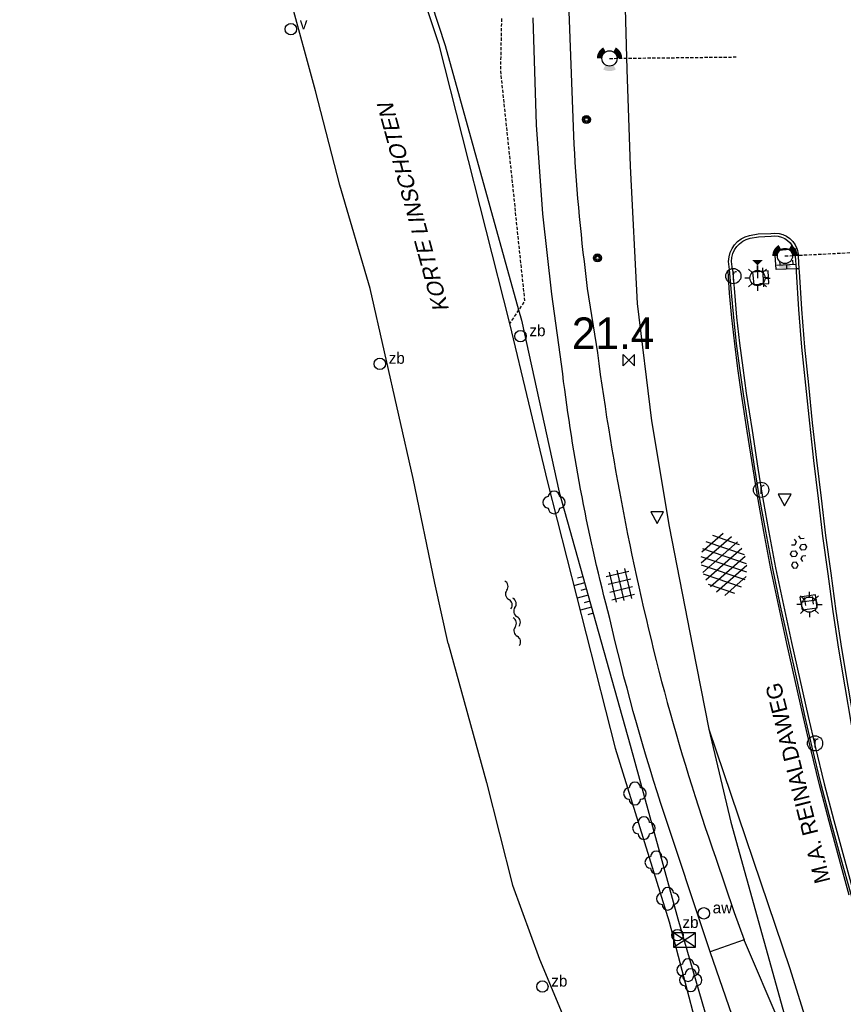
# Model space of a CAD drawing. Header units: metres. Extents: x 121538 to 126242, y 445257 to 454505.
# Tile 72 of 83: x 121672 to 121737, y 453853 to 453931. Entities that reach past the tile are written whole.
import ezdxf
from ezdxf.enums import TextEntityAlignment as Align

# ---------------------------------------------------------------- set-up
doc = ezdxf.new("R2010")
doc.units = ezdxf.units.M
doc.linetypes.add('STIPPELFIJN', pattern=[0.375, 0.25, -0.125])
for name, color, linetype in [('SYMBD01', 8, 'Continuous'), ('SYMBD02', 8, 'Continuous'), ('SYMBD03', 8, 'Continuous'), ('SYMBD04', 8, 'Continuous'), ('SYMBD05', 8, 'Continuous'), ('TEK-D06', 8, 'Continuous'), ('TEK-D07', 8, 'Continuous'), ('TER-T09', 8, 'Continuous'), ('TOPOT04', 8, 'Continuous'), ('TOPOT05', 8, 'STIPPELFIJN'), ('TOPOT06', 8, 'WALB'), ('TOPOT14', 8, 'Continuous'), ('TOPOT21', 8, 'Continuous'), ('TOPOT23', 8, 'Continuous'), ('TOPOT24', 8, 'Continuous'), ('TOPOT26', 8, 'Continuous'), ('TOPOT29', 8, 'Continuous'), ('TOPOT30', 8, 'Continuous'), ('TOPOT31', 8, 'Continuous'), ('TOPOT53', 8, 'STIPPELFIJN'), ('TOPOV04', 8, 'Continuous'), ('WAT-T00', 8, 'Continuous'), ('WEG-T01', 8, 'Continuous'), ('WEG-T20', 8, 'Continuous'), ('WEG-T22', 8, 'Continuous'), ('WEG-T23', 12, 'Continuous')]:
    doc.layers.add(name, color=color, linetype=linetype)
doc.styles.add('ISO', font='provutr.shx')
doc.styles.add('rtw_iso', font='iso-rtw.shx')
doc.linetypes.add('WALB', pattern='A,0.5,[155,BLOK.SHX,S=0.25,R=0,X=0,Y=0],0.5', length=1)

# ---------------------------------------------------------------- blocks, each defined once
blk = doc.blocks.new('water-l')
at = {"linetype": 'Continuous'}
for centre, start, end in [((-0.4655673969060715, 2.222705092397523), 309.7446390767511, 50.25536092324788), ((0.1580823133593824, 1.472705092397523), 129.7446390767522, 230.255360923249), ((-0.4655673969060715, 0.7227050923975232), 309.7446390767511, 50.25536092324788), ((-0.1359410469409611, 0.7500000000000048), 309.7446390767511, 50.25536092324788), ((0.4877086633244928, 4.773959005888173e-15), 129.7446390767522, 230.255360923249), ((-0.4655673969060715, -0.7583446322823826), 309.7446390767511, 50.25536092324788), ((-0.1359410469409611, -0.7499999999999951), 309.7446390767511, 50.25536092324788), ((0.1580823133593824, -1.508344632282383), 129.7446390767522, 230.255360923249), ((-0.4655673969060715, -2.258344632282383), 309.7446390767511, 50.25536092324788)]:
    blk.add_arc(centre, 0.4877086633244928, start, end, dxfattribs=at)
blk = doc.blocks.new('struik')
at = {"linetype": 'Continuous'}
for centre, start, end in [((-2.961454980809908e-05, 0.4418508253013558), 1.023282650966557, 178.9632001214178), ((-0.4415146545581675, -5.391894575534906e-05), 91.09124307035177, 268.9013270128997), ((0.4370280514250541, -5.391894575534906e-05), 271.6624957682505, 88.34480337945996), ((-2.961454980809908e-05, -0.4463869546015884), 180.4729436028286, 359.5406412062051)]:
    blk.add_arc(centre, 0.4501313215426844, start, end, dxfattribs=at)
blk = doc.blocks.new('asfalt-xl')
at = {"linetype": 'Continuous'}
for p, q in [((0.4129806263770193, 2.410007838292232), (-1.51377442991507, 1.288328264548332)), ((0.4129806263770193, 2.410007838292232), (-1.51377442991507, 1.288328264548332)), ((1.520261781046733, 1.290145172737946), (-0.4262594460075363, 2.404646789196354)), ((1.520261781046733, 1.290145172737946), (-0.4262594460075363, 2.404646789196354)), ((1.009462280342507, 2.034059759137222), (-1.739499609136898, 0.433724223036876)), ((1.009462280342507, 2.034059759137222), (-1.739499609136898, 0.433724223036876)), ((1.749758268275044, 0.4385486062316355), (-1.017087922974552, 2.022736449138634)), ((1.749758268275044, 0.4385486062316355), (-1.017087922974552, 2.022736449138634)), ((1.395544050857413, 1.535624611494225), (-1.752273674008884, -0.2969070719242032)), ((1.395544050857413, 1.535624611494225), (-1.752273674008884, -0.2969070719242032)), ((1.648679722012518, -0.9439696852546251), (-1.63821030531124, 0.9379753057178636)), ((1.648679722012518, -0.9439696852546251), (-1.63821030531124, 0.9379753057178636)), ((1.641686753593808, 0.9557237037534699), (-1.630249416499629, -0.9490653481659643)), ((1.641686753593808, 0.9557237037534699), (-1.630249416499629, -0.9490653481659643)), ((1.766768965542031, -0.2913869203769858), (-1.397833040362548, 1.520540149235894)), ((1.766768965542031, -0.2913869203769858), (-1.397833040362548, 1.520540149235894)), ((1.406557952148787, -1.525536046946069), (-1.754752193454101, 0.2845067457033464)), ((1.406557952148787, -1.525536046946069), (-1.754752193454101, 0.2845067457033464)), ((1.764573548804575, 0.3040682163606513), (-1.385078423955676, -1.529532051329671)), ((1.764573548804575, 0.3040682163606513), (-1.385078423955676, -1.529532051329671)), ((1.023688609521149, -2.026515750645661), (-1.735665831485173, -0.4466178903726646)), ((1.023688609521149, -2.026515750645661), (-1.735665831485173, -0.4466178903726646)), ((1.752955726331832, -0.4258912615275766), (-1.000181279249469, -2.028655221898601)), ((1.752955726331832, -0.4258912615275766), (-1.000181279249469, -2.028655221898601)), ((0.4088998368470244, -2.412705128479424), (-1.490776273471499, -1.325024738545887)), ((0.4088998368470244, -2.412705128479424), (-1.490776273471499, -1.325024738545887)), ((1.529626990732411, -1.279099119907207), (-0.4059773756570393, -2.405929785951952)), ((1.529626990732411, -1.279099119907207), (-0.4059773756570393, -2.405929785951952))]:
    blk.add_line(p, q, dxfattribs=at)
blk = doc.blocks.new('talud')
for p, q in [((6.661338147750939e-16, 0.75), (0.5000000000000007, 0.7499999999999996)), ((4.440892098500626e-16, 0.5), (1, 0.4999999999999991)), ((2.220446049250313e-16, 0.25), (0.5000000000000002, 0.2499999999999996)), ((0, 0), (1, -8.881784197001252e-16)), ((-2.220446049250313e-16, -0.25), (0.4999999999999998, -0.2500000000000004)), ((-4.440892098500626e-16, -0.5), (0.9999999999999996, -0.5000000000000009)), ((-6.661338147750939e-16, -0.75), (0.4999999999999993, -0.7500000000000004))]:
    blk.add_line(p, q)
blk = doc.blocks.new('tegels-l')
for p, q in [((0.9183075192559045, 0.9477203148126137), (-0.9158282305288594, 0.947720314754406)), ((-0.625, -1.220587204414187), (-0.625, 1.220587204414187)), ((0, -1.220587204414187), (0, 1.220587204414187)), ((0.625, -1.220587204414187), (0.6250000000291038, 1.220587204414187)), ((0.9183075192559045, 0.3227203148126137), (-0.9158282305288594, 0.3227203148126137)), ((0.9183075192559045, -0.3022796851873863), (-0.9158282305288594, -0.3022796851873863)), ((0.9183075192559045, -0.9272796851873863), (-0.9158282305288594, -0.927279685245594))]:
    blk.add_line(p, q)
blk = doc.blocks.new('beton-m')
for p, q in [((-0.2273319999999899, 1.443749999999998), (-0.4546632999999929, 1.312500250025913)), ((-0.4546632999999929, 1.312500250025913), (-0.4546632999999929, 1.049999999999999)), ((-0.4546632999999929, 1.049999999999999), (-0.2273319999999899, 0.9187499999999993)), ((0, 1.3125), (-0.2273319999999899, 1.443749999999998)), ((-0.2273319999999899, 0.9187499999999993), (0, 1.049999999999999)), ((0, 1.049999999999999), (0, 1.3125)), ((-0.681995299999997, 0.65625), (-0.4546632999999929, 0.5249999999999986)), ((-0.4546632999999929, 0.2624999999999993), (-0.6819945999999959, 0.1312499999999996)), ((-0.4546632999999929, 0.5249999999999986), (-0.4546632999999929, 0.2624999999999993)), ((0, 0.5249999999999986), (0.227331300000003, 0.65625)), ((0, 0.2624999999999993), (0, 0.5249999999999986)), ((0.2273320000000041, 0.1312499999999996), (0, 0.2624999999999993)), ((0.227331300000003, 0.65625), (0.4546633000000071, 0.5249999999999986)), ((0.4546633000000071, 0.2624999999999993), (0.2273320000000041, 0.1312499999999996)), ((0.4546633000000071, 0.5249999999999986), (0.4546633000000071, 0.2624999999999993)), ((-0.4546632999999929, -0.2624999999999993), (-0.2273319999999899, -0.1312499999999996)), ((-0.4546632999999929, -0.5249999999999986), (-0.4546632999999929, -0.2624999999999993)), ((-0.2273319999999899, -0.65625), (-0.4546632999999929, -0.5249999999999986)), ((-0.2273319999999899, -0.1312499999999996), (0, -0.2624999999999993)), ((0, -0.5249999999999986), (-0.2273319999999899, -0.65625)), ((0, -0.2624999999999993), (0, -0.5249999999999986)), ((0.4546633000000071, -0.2624999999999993), (0.681995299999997, -0.1312499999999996)), ((0.4546633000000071, -0.5249999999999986), (0.4546633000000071, -0.2624999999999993)), ((0.681995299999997, -0.65625), (0.4546633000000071, -0.5249999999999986)), ((0, -1.050000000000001), (0.2273320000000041, -0.9187499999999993)), ((0.2273320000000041, -0.9187499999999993), (0.4546633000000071, -1.050000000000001))]:
    blk.add_line(p, q)
blk = doc.blocks.new('lichtmast')
for p, q in [((0, 0.5998500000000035), (0, 0.9997499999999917)), ((-0.5998500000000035, 0), (-0.9997499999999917, 0)), ((-0.7069300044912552, 0.7069300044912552), (-0.4241580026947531, 0.4241580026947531)), ((0.4241580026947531, 0.4241580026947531), (0.7069300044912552, 0.7069300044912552)), ((0.5998500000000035, 0), (0.9997499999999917, 0)), ((-0.4241580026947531, -0.4241580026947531), (-0.7069300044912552, -0.7069300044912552)), ((0, -0.5998500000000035), (0, -0.9997499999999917)), ((0.4241580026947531, -0.4241580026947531), (0.7069300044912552, -0.7069300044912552))]:
    blk.add_line(p, q)
blk.add_circle((0, 0), 0.5998499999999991)
blk = doc.blocks.new('kilometerpaal')
for p, q in [((-0.4419417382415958, 0.4419417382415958), (0.4419417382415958, -0.4419417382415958)), ((-0.4419417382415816, -0.4419417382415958), (-0.4419417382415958, 0.4419417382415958)), ((0.4419417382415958, 0.4419417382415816), (-0.4419417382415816, -0.4419417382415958)), ((0.4419417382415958, -0.4419417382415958), (0.4419417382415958, 0.4419417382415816))]:
    blk.add_line(p, q)
at = {"style": 'rtw_iso'}
blk.add_attdef('KILOMETERPAAL', (0.5914120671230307, 0.8682056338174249), '', height=2.5, dxfattribs=at)
blk = doc.blocks.new('schk')
for p, q in [((-0.8614258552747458, -0.5569929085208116), (0.8614258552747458, 0.5569929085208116)), ((0.8614258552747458, 0.5569929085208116), (-0.8614258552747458, 0.5569929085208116)), ((-0.8614258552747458, 0.5569929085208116), (-0.8614258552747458, -0.5569929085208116)), ((0.8614258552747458, -0.5569929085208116), (-0.8614258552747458, 0.5569929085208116)), ((0.8614258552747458, -0.5569929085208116), (0.8614258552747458, 0.5569929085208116)), ((-0.8614258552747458, -0.5569929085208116), (0.8614258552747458, -0.5569929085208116))]:
    blk.add_line(p, q)
blk = doc.blocks.new('BOOM')
for radius in [0.315, 0.225, 0.135]:
    blk.add_circle((0, 0), radius)
blk = doc.blocks.new('afsl-water')
blk.add_circle((0, 0), 0.45)
at = {"style": 'ISO'}
blk.add_attdef('AFSL-WATER', (0.6999999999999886, 0), '', height=0.9, dxfattribs=at)
blk = doc.blocks.new('verkeersbord')
for p, q in [((0.5024674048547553, 0.3224406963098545), (-0.5036675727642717, 0.3224406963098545)), ((-0.5036675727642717, 0.3224406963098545), (-0.0006000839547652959, -0.5998496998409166)), ((-0.0006000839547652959, -0.5998496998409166), (0.5024674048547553, 0.3224406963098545))]:
    blk.add_line(p, q)
blk = doc.blocks.new('verkeerslicht')
h = blk.add_hatch(color=256)
edge = h.paths.add_edge_path()
edge.add_line((-0.4998750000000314, 0.8658088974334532), (-0.2999250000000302, 0.5194853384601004))
edge.add_arc((-2.842170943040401e-14, 0), 0.5998499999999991, 119.9999999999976, 180)
edge.add_line((-0.599850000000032, 0), (-0.9997500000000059, 0))
edge.add_arc((-5.684341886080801e-14, 0), 0.999749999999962, 119.99999999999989, 180, ccw=False)
h = blk.add_hatch(color=256)
edge = h.paths.add_edge_path()
edge.add_line((0.9997499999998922, 0), (0.5998499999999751, 0))
edge.add_arc((-2.842170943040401e-14, 0), 0.5998499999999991, 0, 60.00000000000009)
edge.add_line((0.2999249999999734, 0.5194853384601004), (0.4998749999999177, 0.8658088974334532))
edge.add_arc((-5.684341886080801e-14, 0), 0.999749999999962, 0, 60.000000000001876, ccw=False)
h = blk.add_hatch(color=256)
edge = h.paths.add_edge_path()
edge.add_line((-0.4998750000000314, -0.8658088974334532), (-0.2999250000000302, -0.5194853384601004))
edge.add_arc((-2.842170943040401e-14, 0), 0.5998499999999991, 240.0000000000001, 299.9999999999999)
edge.add_line((0.2999249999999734, -0.5194853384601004), (0.4998749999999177, -0.8658088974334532))
edge.add_arc((-5.684341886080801e-14, 0), 0.999749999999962, 239.9999999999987, 299.999999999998, ccw=False)
blk.add_circle((0, 0), 0.599850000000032)
blk = doc.blocks.new('verklikker')
blk.add_circle((0, 0), 0.45)
at = {"style": 'ISO'}
blk.add_attdef('VERKLIKKER', (0.6999999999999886, 0), '', height=0.9, dxfattribs=at)
blk = doc.blocks.new('zinkerbord')
blk.add_circle((0, 0), 0.45)
at = {"style": 'ISO'}
blk.add_attdef('ZINKERBORD', (0.6999999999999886, 0), '', height=0.9, dxfattribs=at)
blk = doc.blocks.new('wegwijzer-verl')
blk.add_hatch(color=256).paths.add_polyline_path([(-0.4241580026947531, 1.423908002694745), (0.4241580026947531, 1.423908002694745), (-2.842170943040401e-14, 0.9997499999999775)])
blk.add_line((-2.842170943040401e-14, 0.9997499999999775), (0, 0))
blk = doc.blocks.new('kolk')
blk.add_circle((0, 0), 0.5998500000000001)
at = {"style": 'ISO'}
blk.add_text('r', height=0.9331, dxfattribs=at).set_placement((0.06345707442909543, -0.3309814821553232), align=Align.CENTER)
blk = doc.blocks.new('klinkers-s')
for p, q in [((-0.3125, 0.5000000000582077), (0, 0.5000000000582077)), ((7.275957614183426e-11, -0.75), (-1.455191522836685e-11, 0.7500000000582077)), ((0, 0), (0.3125, 0)), ((5.820766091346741e-11, -0.5), (-0.3124999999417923, -0.5))]:
    blk.add_line(p, q)
blk = doc.blocks.new('tegels-s')
for p, q in [((0.3125, 0.3125), (-0.3125, 0.3125)), ((0, -0.625), (0, 0.625)), ((0.3125, -0.3125), (-0.3125, -0.3125))]:
    blk.add_line(p, q)

msp = doc.modelspace()

# ---------------------------------------------------------------- linework, layer by layer
at = {"layer": 'TER-T09'}
for points in [[(121696.1526426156, 453955.919775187), (121696.333, 453955.653), (121700.021, 453946.819), (121705.995, 453928.583), (121711.7845674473, 453907.7024349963)], [(121711.7845674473, 453907.7024349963), (121712.009, 453906.893), (121714.992, 453893.311), (121720.591, 453873.349), (121724.336, 453859.645), (121727.1896791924, 453849.8507191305), (121729.646, 453842.608)]]:
    msp.add_lwpolyline(points, dxfattribs=at)
at = {"layer": 'TOPOT04'}
msp.add_lwpolyline([(121729.5692734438, 453857.9832718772), (121726.8858148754, 453857.0399955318)], dxfattribs=at)
at = {"layer": 'TOPOT05', "flags": 128}
for points in [[(121710.429197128, 453930.6980716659), (121710.35, 453926.556), (121712.258, 453908.42), (121711.7845674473, 453907.7024349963)], [(121711.7845674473, 453907.7024349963), (121711.077, 453906.63)]]:
    msp.add_lwpolyline(points, dxfattribs=at)
at = {"layer": 'TOPOT06', "flags": 128}
msp.add_lwpolyline([(121706.217, 453881.376), (121705.167, 453886.152)], dxfattribs=at)
at = {"layer": 'TOPOT53'}
for p, q in [((121718.957, 453927.56), (121728.938, 453927.674)), ((121732.8, 453911.967), (121743.84, 453912.532))]:
    msp.add_line(p, q, dxfattribs=at)
at = {"layer": 'TOPOV04'}
msp.add_lwpolyline([(121726.793, 453874.621), (121733.1835211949, 453855.7289482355), (121734.6072733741, 453851.185659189), (121739.1806062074, 453837.2406636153), (121744.280349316, 453822.1633274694), (121753.0247746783, 453795.7266958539)], dxfattribs=at)
at = {"layer": 'WAT-T00'}
for points in [[(121705.167, 453886.152), (121703.465, 453894.411), (121700.075, 453909.395), (121697.668, 453917.542), (121695.751758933, 453925.0070460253), (121693.744, 453932.448), (121690.396, 453941.063), (121686.8129407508, 453948.6621386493), (121683.119, 453956.208), (121678.684, 453963.712), (121672.42, 453970.891)], [(121695.29, 453956.126), (121699.831, 453945.697), (121705.465, 453928.735), (121711.077, 453906.63)], [(121711.077, 453906.63), (121714.064, 453894.121), (121719.411, 453873.11), (121723.669, 453859.41), (121725.923, 453850.779), (121728.91, 453843.88), (121729.646, 453842.608)], [(121706.217, 453881.376), (121709.244, 453870.408), (121711.309, 453862.316), (121713.443, 453856.47), (121715.349, 453851.852)]]:
    msp.add_lwpolyline(points, dxfattribs=at)
at = {"layer": 'WEG-T01'}
for points in [[(121719.6960740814, 454084.6580309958), (121719.7094313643, 454067.358649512), (121719.8038964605, 454047.6781184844), (121719.7553965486, 454025.90078886), (121719.788578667, 454008.290594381), (121719.6762133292, 453996.3248364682), (121719.7363210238, 453980.3727257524), (121719.7991213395, 453967.3391644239), (121719.8473505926, 453959.5875840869), (121719.85, 453951.542), (121719.961, 453940.152), (121720.323, 453926.672), (121720.59, 453919.053), (121721.133, 453908.204), (121722.269, 453898.965), (121723.666, 453890.615), (121725.514, 453881.163), (121726.793, 453874.621)], [(121739.9699492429, 453854.9039701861), (121739.42, 453856.776), (121738.841, 453858.676), (121738.013, 453861.554), (121737.219, 453864.452), (121736.427, 453867.36), (121735.666, 453870.253), (121734.955, 453873.185), (121734.403, 453875.561), (121733.749, 453878.49), (121733.1, 453881.418), (121732.451, 453884.361), (121731.838, 453887.307), (121731.279, 453890.247), (121730.743, 453893.213), (121730.428, 453895.19), (121729.973, 453898.162), (121729.519, 453901.092), (121729.241, 453903.102), (121728.985, 453905.054), (121728.757, 453907.102), (121728.584, 453909.088), (121728.426, 453910.891)], [(121733.9025702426, 453910.9450648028), (121733.915, 453910.752), (121734.098, 453907.756), (121734.344, 453904.778), (121734.654, 453901.788), (121734.958, 453898.796), (121735.285, 453895.854), (121735.643, 453892.857), (121735.994, 453889.89), (121736.406, 453886.917), (121736.806, 453883.935), (121737.263, 453880.973), (121737.755, 453878.003), (121738.261, 453875.059), (121738.889, 453871.673), (121739.566, 453868.181), (121739.971, 453866.231), (121740.813, 453862.33), (121741.69, 453858.395), (121742.3178632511, 453855.5699766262)], [(121726.793, 453874.621), (121728.524, 453867.285), (121732.365, 453853.465), (121735.601, 453841.807), (121736.5088232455, 453838.6014579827)], [(121729.5692734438, 453857.9832718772), (121729.584, 453857.942), (121729.814, 453857.385), (121732.153, 453851.902), (121736.1019337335, 453838.4862251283)], [(121728.631, 453852.011), (121726.8858148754, 453857.0399955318)]]:
    msp.add_lwpolyline(points, dxfattribs=at)
for points in [[(121715.271, 454011.889), (121715.339, 453998.441), (121715.3612388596, 453996.1277940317), (121715.461, 453985.751), (121715.505402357, 453975.1095005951), (121715.6729274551, 453934.9603204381), (121715.757, 453931.257), (121716.138, 453920.758, 0.01783405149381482), (121717.205, 453909.411), (121717.9966770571, 453904.314413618, 0.03148813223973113), (121723.282999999, 453877.5510000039, 0.01809225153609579), (121727.3389999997, 453864.4270000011), (121728.799, 453860.142), (121729.5692734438, 453857.9832718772)], [(121726.8858148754, 453857.0399955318), (121723.008, 453868.758, -0.02177949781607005), (121718.9730000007, 453883.3609999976, -0.03360321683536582), (121715.2620000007, 453902.6549999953), (121714.4153833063, 453908.964106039), (121713.7049999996, 453915.2900000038), (121713.1989999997, 453922.3060000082), (121712.9337131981, 453930.7560422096)], [(121728.426, 453910.891), (121728.357, 453911.5250000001, -0.3552743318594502), (121730.014, 453913.591), (121730.692, 453913.704), (121731.674, 453913.747, -0.3692757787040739), (121733.7358634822, 453912.5438778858)], [(121733.7358634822, 453912.5438778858, -0.08286266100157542), (121733.838, 453911.948), (121733.9025702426, 453910.9450648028)]]:
    msp.add_lwpolyline(points, format="xyb", dxfattribs=at)
at = {"layer": 'WEG-T20'}
for points in [[(121728.6551219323, 453910.9110783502), (121728.5869947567, 453911.5265530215, -0.3552743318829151), (121730.0624147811, 453913.3661533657), (121730.7160250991, 453913.4748316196), (121731.7150133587, 453913.52068627, -0.3590458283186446), (121733.498583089, 453912.5226949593)], [(121733.498583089, 453912.5226949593, -0.09196386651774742), (121733.6080022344, 453911.9469861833), (121733.6726237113, 453910.9379009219)]]:
    msp.add_lwpolyline(points, format="xyb", dxfattribs=at)
for points in [[(121737.8685835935, 453861.5134437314), (121737.0743015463, 453864.4124731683), (121736.2821005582, 453867.3212111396), (121735.520566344, 453870.2162419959), (121734.8090546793, 453873.1503519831), (121734.2567453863, 453875.527683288), (121733.6025795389, 453878.4574260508), (121732.9535368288, 453881.3856187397), (121732.3043272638, 453884.3295690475), (121731.6908817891, 453887.2777099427), (121731.1315124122, 453890.2196526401), (121730.5951137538, 453893.1878586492), (121730.2797966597, 453895.1668487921), (121729.824748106, 453898.139165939), (121729.3705818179, 453901.0702391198), (121729.0923421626, 453903.0819718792), (121728.8360830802, 453905.0359473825), (121728.6077219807, 453907.0871909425), (121728.43, 453909.035), (121728.311, 453910.776), (121728.426, 453910.891)], [(121733.6726237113, 453910.9379009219), (121733.6854509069, 453910.737600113), (121733.8685780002, 453907.7395193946), (121734.1149785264, 453904.7566707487), (121734.4252019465, 453901.7645158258), (121734.7292877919, 453898.7716709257), (121735.0565117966, 453895.8276555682), (121735.4146080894, 453892.8298494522), (121735.7658622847, 453889.8607007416), (121736.1781083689, 453886.8859249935), (121736.5783434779, 453883.9021722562), (121737.0358839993, 453880.93666892), (121737.5282059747, 453877.9647252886), (121738.0345803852, 453875.0185469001), (121738.6630267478, 453871.630140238), (121739.340204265, 453868.1372245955)]]:
    msp.add_lwpolyline(points, dxfattribs=at)
at = {"layer": 'WEG-T22'}
msp.add_lwpolyline([(121728.6551219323, 453910.9110783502), (121728.8131323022, 453909.1079596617), (121728.9858929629, 453907.1247072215), (121729.2133392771, 453905.0816806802), (121729.4689420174, 453903.1327097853), (121729.7465745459, 453901.1253666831), (121730.2003195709, 453898.197012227), (121730.6552451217, 453895.2254985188), (121730.9697589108, 453893.2515500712), (121731.5051476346, 453890.2889326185), (121732.0635812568, 453887.3519114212), (121732.6758981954, 453884.4091941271), (121733.3245768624, 453881.4676512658), (121733.9735113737, 453878.539946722), (121734.6272570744, 453875.6120856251), (121735.1787828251, 453873.2381269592), (121735.8889982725, 453870.3093622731), (121736.6491791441, 453867.4194762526), (121737.4408709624, 453864.5126078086), (121738.23443849, 453861.6161862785), (121739.0615361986, 453858.7413225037), (121739.6403485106, 453856.8419384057), (121740.1912291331, 453854.9667381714)], dxfattribs=at)
at = {"layer": 'WEG-T23'}
for points in [[(121733.6726237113, 453910.9379009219), (121732.103, 453910.889), (121732.001, 453912.389), (121733.498583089, 453912.5226949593)], [(121733.498583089, 453912.5226949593), (121733.7358634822, 453912.5438778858)], [(121730.354, 453909.71), (121731.536, 453909.796), (121731.477, 453910.791), (121730.234, 453910.675), (121730.354, 453909.71)], [(121733.9025702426, 453910.9450648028), (121733.6726237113, 453910.9379009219)], [(121735.351, 453884.206), (121735.196, 453885.208), (121733.984, 453885.03), (121734.158, 453884.047), (121735.351, 453884.206)]]:
    msp.add_lwpolyline(points, dxfattribs=at)

# ---------------------------------------------------------------- block references
at = {"layer": 'SYMBD01', "linetype": 'Continuous', "rotation": 11.05305227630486}
msp.add_blockref('asfalt-xl', (121727.9789017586, 453887.6191014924), dxfattribs=at)
at = {"layer": 'SYMBD01', "rotation": 155.0538087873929}
msp.add_blockref('beton-m', (121733.8745770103, 453888.7227366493), dxfattribs=at)
at = {"layer": 'SYMBD02'}
for p, rotation in [((121732.9092524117, 453911.2916218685), 273.0110784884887), ((121731.1005677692, 453910.2691483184), 2.892959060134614)]:
    msp.add_blockref('klinkers-s', p, dxfattribs=dict(at, rotation=rotation))
at = {"layer": 'SYMBD03', "linetype": 'Continuous', "rotation": 193.4309785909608}
msp.add_blockref('tegels-l', (121719.8100360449, 453885.9693240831), dxfattribs=at)
at = {"layer": 'SYMBD03', "rotation": 278.08715610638}
msp.add_blockref('tegels-s', (121734.6981311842, 453884.7435214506), dxfattribs=at)
at = {"layer": 'SYMBD04', "linetype": 'Continuous', "xscale": 0.904079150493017, "yscale": 2, "zscale": 0.904079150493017, "rotation": 195.6679008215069}
msp.add_blockref('talud', (121717.2658233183, 453885.2041843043), dxfattribs=at)
at = {"layer": 'SYMBD05', "rotation": 12.76595781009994}
msp.add_blockref('water-l', (121711.4084714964, 453883.8166623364), dxfattribs=at)
at = {"layer": 'TOPOT14'}
msp.add_blockref('schk', (121724.875, 453857.975), dxfattribs=at)
at = {"layer": 'TOPOT21'}
for name, p in [('wegwijzer-verl', (121730.633, 453910.225)), ('lichtmast', (121730.633, 453910.225)), ('lichtmast', (121734.725, 453884.446))]:
    msp.add_blockref(name, p, dxfattribs=at)
at = {"layer": 'TOPOT23'}
for p in [(121728.727, 453910.379), (121730.916, 453893.509), (121735.172, 453873.496)]:
    msp.add_blockref('kolk', p, dxfattribs=at)
at = {"layer": 'TOPOT24'}
ref = msp.add_blockref('afsl-water', (121726.396, 453860.078), dxfattribs=at)
ref.add_attrib('AFSL-WATER', 'aw', (121727.096, 453860.078), dxfattribs={"height": 0.9, "style": 'ISO'})
at = {"layer": 'TOPOT26'}
for name, p in [('BOOM', (121717.138, 453922.736)), ('BOOM', (121718.007, 453911.812)), ('struik', (121714.577, 453892.518)), ('struik', (121720.959, 453869.538)), ('struik', (121721.667, 453866.811)), ('struik', (121722.643, 453864.095)), ('struik', (121723.553, 453861.236)), ('struik', (121725.153, 453855.606)), ('struik', (121725.364, 453854.81))]:
    msp.add_blockref(name, p, dxfattribs=at)
at = {"layer": 'TOPOT29'}
for p in [(121718.957, 453927.56), (121732.8, 453911.967)]:
    msp.add_blockref('verkeerslicht', p, dxfattribs=at)
at = {"layer": 'TOPOT30'}
ref = msp.add_blockref('kilometerpaal', (121720.486, 453903.749), dxfattribs=at)
ref.add_attrib('KILOMETERPAAL', '21.4', (121715.9847119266, 453904.6121358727), dxfattribs={"height": 2.5, "style": 'rtw_iso'})
for p in [(121732.773, 453892.842), (121722.7172665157, 453891.4459158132)]:
    msp.add_blockref('verkeersbord', p, dxfattribs=at)
at = {"layer": 'TOPOT31'}
ref = msp.add_blockref('verklikker', (121693.818, 453929.867), dxfattribs=at)
ref.add_attrib('VERKLIKKER', 'v', (121694.518, 453929.867), dxfattribs={"height": 0.9, "style": 'ISO'})
ref = msp.add_blockref('zinkerbord', (121711.937, 453905.635), dxfattribs=at)
ref.add_attrib('ZINKERBORD', 'zb', (121712.637, 453905.635), dxfattribs={"height": 0.9, "style": 'ISO'})
ref = msp.add_blockref('zinkerbord', (121700.834, 453903.456), dxfattribs=at)
ref.add_attrib('ZINKERBORD', 'zb', (121701.534, 453903.456), dxfattribs={"height": 0.9, "style": 'ISO'})
ref = msp.add_blockref('zinkerbord', (121724.322, 453858.358), dxfattribs=at)
ref.add_attrib('ZINKERBORD', 'zb', (121724.7099288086, 453858.9263904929), dxfattribs={"height": 0.9, "style": 'ISO'})
ref = msp.add_blockref('zinkerbord', (121713.661, 453854.3), dxfattribs=at)
ref.add_attrib('ZINKERBORD', 'zb', (121714.361, 453854.3), dxfattribs={"height": 0.9, "style": 'ISO'})

# ---------------------------------------------------------------- texts
at = {"layer": 'TEK-D06', "style": 'ISO'}
msp.add_text('M.A. REINALDAWEG', height=1.25, rotation=104.0713800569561, dxfattribs=at).set_placement((121733.8101347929, 453870.3547742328), align=Align.MIDDLE)
at = {"layer": 'TEK-D07', "style": 'ISO', "oblique": 13.5}
msp.add_text('KORTE LINSCHOTEN', height=1.25, rotation=105.2566084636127, dxfattribs=at).set_placement((121706.3089585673, 453907.7182085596))

doc.saveas('drawing.dxf')
